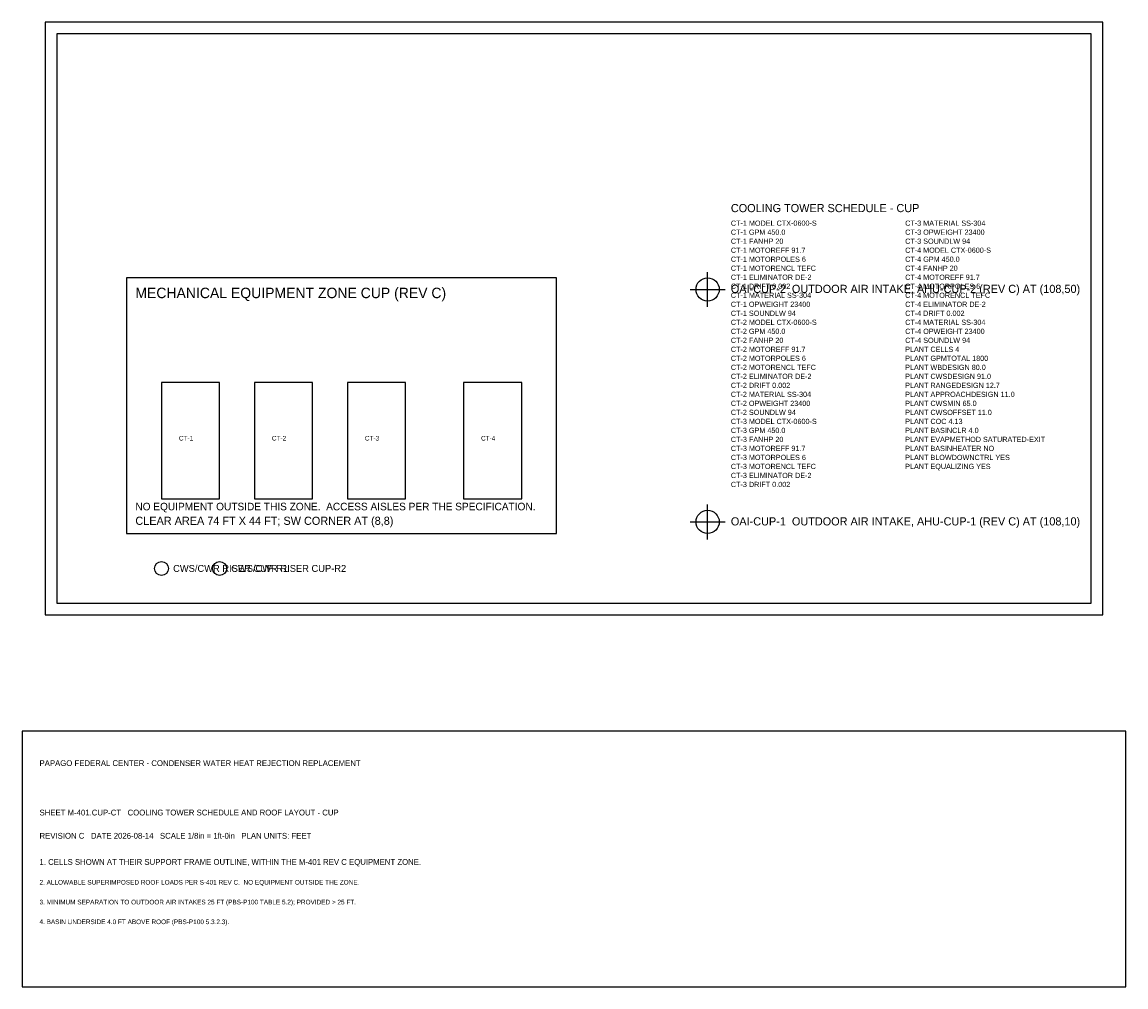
# Model space of a CAD drawing. Header units: metres. Extents: x -10 to 180, y -70 to 96.
import ezdxf

# ---------------------------------------------------------------- set-up
doc = ezdxf.new("R2010")
doc.units = ezdxf.units.M
for name, color, linetype in [('A-ROOF-OTLN', 9, 'Continuous'), ('A-ROOF-PRPT', 9, 'Continuous'), ('G-ANNO', 7, 'Continuous'), ('G-TBLK', 7, 'Continuous'), ('M-CTWR-PLAN', 3, 'Continuous'), ('M-CTWR-SCHD', 2, 'Continuous'), ('M-CWTR-RISR', 8, 'Continuous'), ('M-EQPM-INTK', 8, 'Continuous'), ('M-EQPM-ZONE', 8, 'Continuous')]:
    doc.layers.add(name, color=color, linetype=linetype)

msp = doc.modelspace()

# ---------------------------------------------------------------- linework, layer by layer
at = {"layer": 'A-ROOF-OTLN'}
msp.add_lwpolyline([(-6, -6), (176, -6), (176, 96), (-6, 96)], close=True, dxfattribs=at)
at = {"layer": 'A-ROOF-PRPT'}
msp.add_lwpolyline([(-4, -4), (174, -4), (174, 94), (-4, 94)], close=True, dxfattribs=at)
at = {"layer": 'G-TBLK'}
msp.add_lwpolyline([(-10, -70), (180, -70), (180, -26), (-10, -26)], close=True, dxfattribs=at)
at = {"layer": 'M-CTWR-PLAN'}
for points in [[(14, 14), (24, 14), (24, 34), (14, 34)], [(30, 14), (40, 14), (40, 34), (30, 34)], [(46, 14), (56, 14), (56, 34), (46, 34)], [(66, 14), (76, 14), (76, 34), (66, 34)]]:
    msp.add_lwpolyline(points, close=True, dxfattribs=at)
at = {"layer": 'M-CWTR-RISR'}
for centre in [(14, 2), (24, 2)]:
    msp.add_circle(centre, 1.2, dxfattribs=at)
at = {"layer": 'M-EQPM-INTK'}
for p, q in [((108, 47), (108, 53)), ((105, 50), (111, 50)), ((108, 7), (108, 13)), ((105, 10), (111, 10))]:
    msp.add_line(p, q, dxfattribs=at)
for centre in [(108, 50), (108, 10)]:
    msp.add_circle(centre, 2, dxfattribs=at)
at = {"layer": 'M-EQPM-ZONE'}
msp.add_lwpolyline([(8, 8), (82, 8), (82, 52), (8, 52)], close=True, dxfattribs=at)

# ---------------------------------------------------------------- texts
at = {"layer": 'G-ANNO'}
msp.add_text('COOLING TOWER SCHEDULE - CUP', height=1.4, dxfattribs=at).set_placement((112, 63.3))
at = {"layer": 'G-TBLK'}
for s, height, p in [('PAPAGO FEDERAL CENTER - CONDENSER WATER HEAT REJECTION REPLACEMENT', 1, (-7, -32)), ('SHEET M-401.CUP-CT   COOLING TOWER SCHEDULE AND ROOF LAYOUT - CUP', 1, (-7, -40.5)), ('REVISION C   DATE 2026-08-14   SCALE 1/8in = 1ft-0in   PLAN UNITS: FEET', 1, (-7, -44.5)), ('1. CELLS SHOWN AT THEIR SUPPORT FRAME OUTLINE, WITHIN THE M-401 REV C EQUIPMENT ZONE.', 1, (-7, -49)), ('2. ALLOWABLE SUPERIMPOSED ROOF LOADS PER S-401 REV C.  NO EQUIPMENT OUTSIDE THE ZONE.', 0.8, (-7, -52.4)), ('3. MINIMUM SEPARATION TO OUTDOOR AIR INTAKES 25 FT (PBS-P100 TABLE 5.2); PROVIDED > 25 FT.', 0.8, (-7, -55.8)), ('4. BASIN UNDERSIDE 4.0 FT ABOVE ROOF (PBS-P100 5.3.2.3).', 0.8, (-7, -59.2))]:
    msp.add_text(s, height=height, dxfattribs=at).set_placement(p)
at = {"layer": 'M-CTWR-PLAN'}
for s, p in [('CT-1', (17, 24)), ('CT-2', (33, 24)), ('CT-3', (49, 24)), ('CT-4', (69, 24))]:
    msp.add_text(s, height=0.8, dxfattribs=at).set_placement(p)
at = {"layer": 'M-CTWR-SCHD'}
for s, p in [('CT-1 MODEL CTX-0600-S', (112, 60.95)), ('CT-3 MATERIAL SS-304', (142, 60.95)), ('CT-1 GPM 450.0', (112, 59.4)), ('CT-3 OPWEIGHT 23400', (142, 59.4)), ('CT-1 FANHP 20', (112, 57.85)), ('CT-1 MOTOREFF 91.7', (112, 56.3)), ('CT-3 SOUNDLW 94', (142, 57.85)), ('CT-4 MODEL CTX-0600-S', (142, 56.3)), ('CT-1 MOTORPOLES 6', (112, 54.75)), ('CT-4 GPM 450.0', (142, 54.75)), ('CT-1 MOTORENCL TEFC', (112, 53.2)), ('CT-4 FANHP 20', (142, 53.2)), ('CT-1 ELIMINATOR DE-2', (112, 51.65)), ('CT-4 MOTOREFF 91.7', (142, 51.65)), ('CT-1 DRIFT 0.002', (112, 50.1)), ('CT-1 MATERIAL SS-304', (112, 48.55)), ('CT-4 MOTORPOLES 6', (142, 50.1)), ('CT-4 MOTORENCL TEFC', (142, 48.55)), ('CT-1 OPWEIGHT 23400', (112, 47)), ('CT-4 ELIMINATOR DE-2', (142, 47)), ('CT-1 SOUNDLW 94', (112, 45.45)), ('CT-4 DRIFT 0.002', (142, 45.45)), ('CT-2 MODEL CTX-0600-S', (112, 43.9)), ('CT-4 MATERIAL SS-304', (142, 43.9)), ('CT-2 GPM 450.0', (112, 42.35)), ('CT-4 OPWEIGHT 23400', (142, 42.35)), ('CT-2 FANHP 20', (112, 40.8)), ('CT-2 MOTOREFF 91.7', (112, 39.25)), ('CT-4 SOUNDLW 94', (142, 40.8)), ('PLANT CELLS 4', (142, 39.25)), ('CT-2 MOTORPOLES 6', (112, 37.7)), ('PLANT GPMTOTAL 1800', (142, 37.7)), ('CT-2 MOTORENCL TEFC', (112, 36.15)), ('PLANT WBDESIGN 80.0', (142, 36.15)), ('CT-2 ELIMINATOR DE-2', (112, 34.6)), ('PLANT CWSDESIGN 91.0', (142, 34.6)), ('CT-2 DRIFT 0.002', (112, 33.05)), ('CT-2 MATERIAL SS-304', (112, 31.5)), ('PLANT RANGEDESIGN 12.7', (142, 33.05)), ('PLANT APPROACHDESIGN 11.0', (142, 31.5)), ('CT-2 OPWEIGHT 23400', (112, 29.95)), ('PLANT CWSMIN 65.0', (142, 29.95)), ('CT-2 SOUNDLW 94', (112, 28.4)), ('PLANT CWSOFFSET 11.0', (142, 28.4)), ('CT-3 MODEL CTX-0600-S', (112, 26.85)), ('PLANT COC 4.13', (142, 26.85)), ('CT-3 GPM 450.0', (112, 25.3)), ('PLANT BASINCLR 4.0', (142, 25.3)), ('CT-3 FANHP 20', (112, 23.75)), ('CT-3 MOTOREFF 91.7', (112, 22.2)), ('PLANT EVAPMETHOD SATURATED-EXIT', (142, 23.75)), ('PLANT BASINHEATER NO', (142, 22.2)), ('CT-3 MOTORPOLES 6', (112, 20.65)), ('PLANT BLOWDOWNCTRL YES', (142, 20.65)), ('CT-3 MOTORENCL TEFC', (112, 19.1)), ('PLANT EQUALIZING YES', (142, 19.1)), ('CT-3 ELIMINATOR DE-2', (112, 17.55)), ('CT-3 DRIFT 0.002', (112, 16))]:
    msp.add_text(s, height=0.9, dxfattribs=at).set_placement(p)
at = {"layer": 'M-CWTR-RISR'}
for s, p in [('CWS/CWR RISER CUP-R1', (16, 1.4)), ('CWS/CWR RISER CUP-R2', (26, 1.4))]:
    msp.add_text(s, height=1.2, dxfattribs=at).set_placement(p)
at = {"layer": 'M-EQPM-INTK'}
for s, p in [('OAI-CUP-2  OUTDOOR AIR INTAKE, AHU-CUP-2 (REV C) AT (108,50)', (112, 49.4)), ('OAI-CUP-1  OUTDOOR AIR INTAKE, AHU-CUP-1 (REV C) AT (108,10)', (112, 9.4))]:
    msp.add_text(s, height=1.4, dxfattribs=at).set_placement(p)
at = {"layer": 'M-EQPM-ZONE'}
for s, height, p in [('MECHANICAL EQUIPMENT ZONE CUP (REV C)', 1.8, (9.5, 48.5)), ('NO EQUIPMENT OUTSIDE THIS ZONE.  ACCESS AISLES PER THE SPECIFICATION.', 1.3, (9.5, 12)), ('CLEAR AREA 74 FT X 44 FT; SW CORNER AT (8,8)', 1.4, (9.5, 9.5))]:
    msp.add_text(s, height=height, dxfattribs=at).set_placement(p)

doc.saveas('drawing.dxf')
